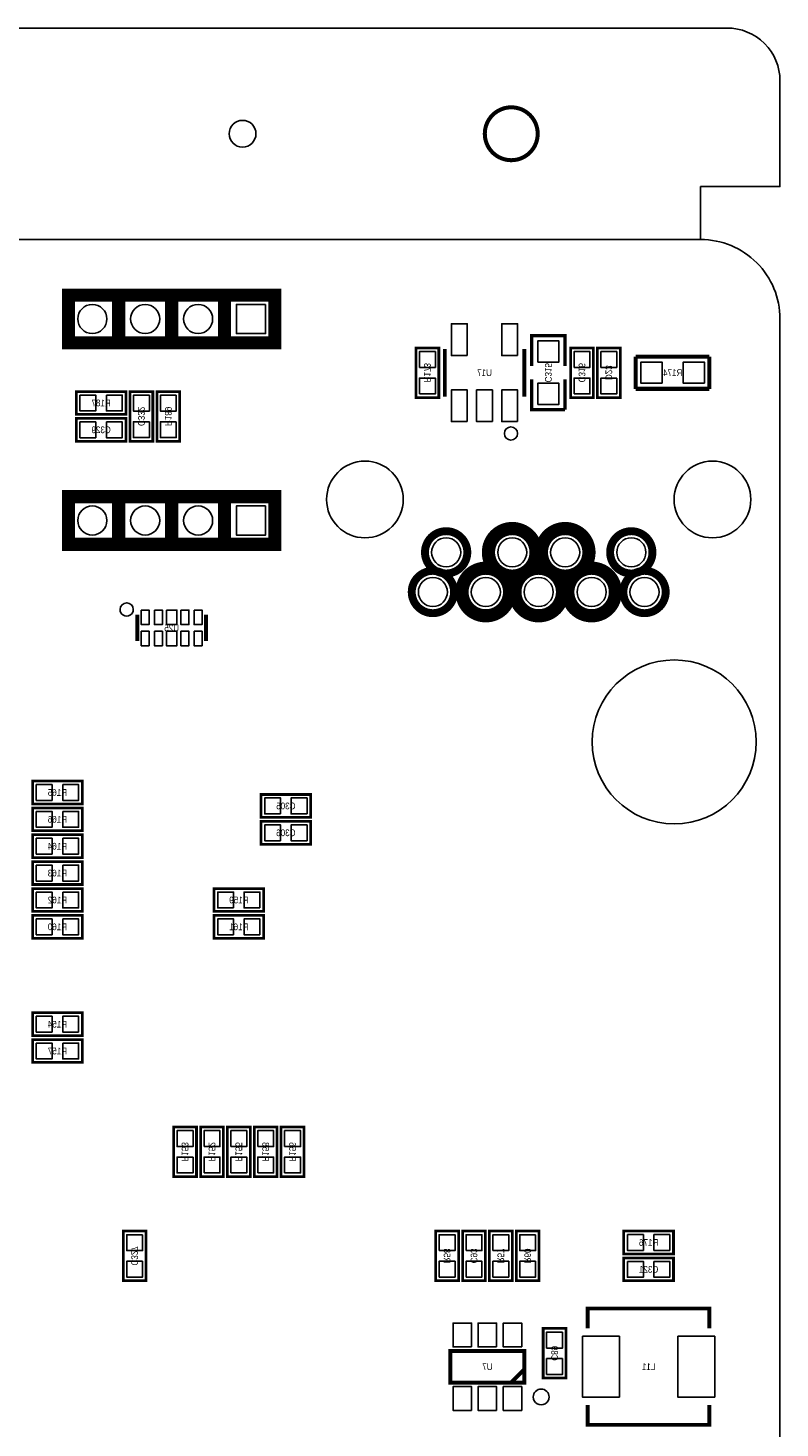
# Model space of a CAD drawing. Extents: x 0 to 150, y -8 to 98.
# Tile 13 of 13: x 122 to 150, y 45 to 98. Entities that reach past the tile are written whole.
import ezdxf
from ezdxf.enums import TextEntityAlignment as Align

# ---------------------------------------------------------------- set-up
doc = ezdxf.new("R2010")
doc.units = 0
for name, color, linetype in [('BG_OUTLINE', 92, 'CONTINUOUS'), ('PG_SILKSCREEN_BOTTOM', 150, 'CONTINUOUS'), ('PIN_BOTTOM', 253, 'CONTINUOUS'), ('RD_SILKSCREEN_BOTTOM', 80, 'CONTINUOUS')]:
    doc.layers.add(name, color=color, linetype=linetype)

msp = doc.modelspace()

# ---------------------------------------------------------------- linework, layer by layer
at = {"layer": 'BG_OUTLINE'}
for points in [[(2.999994, 89.99982), (2.999994, 91.999816), (0, 91.999816), (0, 95.999808, -0.414214), (1.999996, 97.999804), (147.999704, 97.999804, -0.414214), (149.9997, 95.999808), (149.9997, 91.999816), (146.999706, 91.999816), (146.999706, 89.99982)], [(2.999994, 0), (146.99996, 0, 0.414214), (149.999954, 2.999994), (149.999954, 86.999826, 0.414214), (146.99996, 89.99982), (74.076052, 89.99982), (74.076052, 80.9498), (60.07608, 80.9498), (60.07608, 89.99982), (2.999994, 89.99982, 0.414214), (0, 86.999826), (0, 2.999994, 0.414214), (2.999994, 0), (2.999994, -1.999996), (0, -1.999996), (0, -5.999988, 0.414214), (1.999996, -7.999984), (147.999704, -7.999984, 0.414214), (149.9997, -5.999988), (149.9997, -1.999996), (146.999706, -1.999996), (146.999706, 0)]]:
    msp.add_lwpolyline(points, format="xyb", dxfattribs=at)
at = {"layer": 'BG_OUTLINE', "const_width": 0.1524}
msp.add_lwpolyline([(140.839698, 93.999812, 1), (138.839702, 93.999812, 1), (140.839698, 93.999812)], format="xyb", dxfattribs=at)
at = {"layer": 'PG_SILKSCREEN_BOTTOM'}
for points, const_width in [([(130.599942, 87.894922), (123.100084, 87.894922), (123.100084, 86.095078), (130.899916, 86.095078), (130.899916, 87.894922), (130.599942, 87.894922)], 0.500126), ([(125.000004, 86.095078), (125.000004, 87.894922)], 0.500126), ([(127, 86.095078), (127, 87.894922)], 0.500126), ([(128.999996, 86.095078), (128.999996, 87.894922)], 0.500126), ([(141.877034, 85.217), (141.877034, 86.36), (140.607034, 86.36), (140.607034, 85.217)], 0.127), ([(137.101834, 84.0232), (137.101834, 85.9028), (136.238234, 85.9028), (136.238234, 84.0232), (137.101834, 84.0232)], 0.1016), ([(137.32891, 85.862922), (137.32891, 84.063078)], 0.150114), ([(140.329158, 84.063078), (140.329158, 85.862922)], 0.150114), ([(142.943834, 84.0232), (142.943834, 85.9028), (142.080234, 85.9028), (142.080234, 84.0232), (142.943834, 84.0232)], 0.1016), ([(143.096234, 85.9028), (143.096234, 84.0232), (143.959834, 84.0232), (143.959834, 85.9028), (143.096234, 85.9028)], 0.1016), ([(147.325334, 85.5726), (144.544034, 85.5726)], 0.1524), ([(144.544034, 85.5726), (144.544034, 84.3534)], 0.1524), ([(147.325334, 84.3534), (147.325334, 85.5726)], 0.1524), ([(140.607034, 84.709), (140.607034, 83.566), (141.877034, 83.566)], 0.127), ([(141.877034, 83.566), (141.877034, 84.709)], 0.127), ([(123.3932, 83.3882), (125.2728, 83.3882), (125.2728, 84.2518), (123.3932, 84.2518), (123.3932, 83.3882)], 0.1016), ([(125.4252, 84.2518), (125.4252, 82.3722), (126.2888, 82.3722), (126.2888, 84.2518), (125.4252, 84.2518)], 0.1016), ([(126.4412, 84.2518), (126.4412, 82.3722), (127.3048, 82.3722), (127.3048, 84.2518), (126.4412, 84.2518)], 0.1016), ([(144.544034, 84.3534), (147.325334, 84.3534)], 0.1524), ([(123.3932, 82.3722), (125.2728, 82.3722), (125.2728, 83.2358), (123.3932, 83.2358), (123.3932, 82.3722)], 0.1016), ([(130.599942, 80.274922), (123.100084, 80.274922), (123.100084, 78.475078), (130.899916, 78.475078), (130.899916, 80.274922), (130.599942, 80.274922)], 0.500126), ([(125.000004, 78.475078), (125.000004, 80.274922)], 0.500126), ([(127, 78.475078), (127, 80.274922)], 0.500126), ([(128.999996, 78.475078), (128.999996, 80.274922)], 0.500126), ([(125.700028, 74.810874), (125.700028, 75.811126)], 0.150114), ([(128.299972, 74.810874), (128.299972, 75.811126)], 0.150114), ([(121.7422, 68.6562), (123.6218, 68.6562), (123.6218, 69.5198), (121.7422, 69.5198), (121.7422, 68.6562)], 0.1016), ([(132.2578, 69.0118), (130.3782, 69.0118), (130.3782, 68.1482), (132.2578, 68.1482), (132.2578, 69.0118)], 0.1016), ([(121.7422, 67.6402), (123.6218, 67.6402), (123.6218, 68.5038), (121.7422, 68.5038), (121.7422, 67.6402)], 0.1016), ([(132.2578, 67.9958), (130.3782, 67.9958), (130.3782, 67.1322), (132.2578, 67.1322), (132.2578, 67.9958)], 0.1016), ([(121.7422, 66.6242), (123.6218, 66.6242), (123.6218, 67.4878), (121.7422, 67.4878), (121.7422, 66.6242)], 0.1016), ([(121.7422, 65.6082), (123.6218, 65.6082), (123.6218, 66.4718), (121.7422, 66.4718), (121.7422, 65.6082)], 0.1016), ([(121.7422, 64.5922), (123.6218, 64.5922), (123.6218, 65.4558), (121.7422, 65.4558), (121.7422, 64.5922)], 0.1016), ([(130.4798, 65.4558), (128.6002, 65.4558), (128.6002, 64.5922), (130.4798, 64.5922), (130.4798, 65.4558)], 0.1016), ([(121.7422, 63.5762), (123.6218, 63.5762), (123.6218, 64.4398), (121.7422, 64.4398), (121.7422, 63.5762)], 0.1016), ([(130.4798, 64.4398), (128.6002, 64.4398), (128.6002, 63.5762), (130.4798, 63.5762), (130.4798, 64.4398)], 0.1016), ([(123.6218, 60.7568), (121.7422, 60.7568), (121.7422, 59.8932), (123.6218, 59.8932), (123.6218, 60.7568)], 0.1016), ([(121.7422, 58.8772), (123.6218, 58.8772), (123.6218, 59.7408), (121.7422, 59.7408), (121.7422, 58.8772)], 0.1016), ([(127.0762, 56.4388), (127.0762, 54.5592), (127.9398, 54.5592), (127.9398, 56.4388), (127.0762, 56.4388)], 0.1016), ([(128.9558, 54.5592), (128.9558, 56.4388), (128.0922, 56.4388), (128.0922, 54.5592), (128.9558, 54.5592)], 0.1016), ([(129.9718, 54.5592), (129.9718, 56.4388), (129.1082, 56.4388), (129.1082, 54.5592), (129.9718, 54.5592)], 0.1016), ([(130.9878, 54.5592), (130.9878, 56.4388), (130.1242, 56.4388), (130.1242, 54.5592), (130.9878, 54.5592)], 0.1016), ([(132.0038, 54.5592), (132.0038, 56.4388), (131.1402, 56.4388), (131.1402, 54.5592), (132.0038, 54.5592)], 0.1016), ([(125.1712, 52.5018), (125.1712, 50.6222), (126.0348, 50.6222), (126.0348, 52.5018), (125.1712, 52.5018)], 0.1016), ([(137.8458, 50.6222), (137.8458, 52.5018), (136.9822, 52.5018), (136.9822, 50.6222), (137.8458, 50.6222)], 0.1016), ([(138.8618, 50.6222), (138.8618, 52.5018), (137.9982, 52.5018), (137.9982, 50.6222), (138.8618, 50.6222)], 0.1016), ([(139.8778, 50.6222), (139.8778, 52.5018), (139.0142, 52.5018), (139.0142, 50.6222), (139.8778, 50.6222)], 0.1016), ([(140.0302, 52.5018), (140.0302, 50.6222), (140.8938, 50.6222), (140.8938, 52.5018), (140.0302, 52.5018)], 0.1016), ([(144.0942, 51.6382), (145.9738, 51.6382), (145.9738, 52.5018), (144.0942, 52.5018), (144.0942, 51.6382)], 0.1016), ([(144.0942, 50.6222), (145.9738, 50.6222), (145.9738, 51.4858), (144.0942, 51.4858), (144.0942, 50.6222)], 0.1016), ([(142.73149, 48.823626), (142.73149, 49.573434), (147.33143, 49.573434), (147.33143, 48.823626)], 0.150114), ([(141.0462, 48.8188), (141.0462, 46.9392), (141.9098, 46.9392), (141.9098, 48.8188), (141.0462, 48.8188)], 0.1016), ([(140.338048, 47.970948), (140.338048, 46.771052), (137.537952, 46.771052), (137.537952, 47.970948), (140.338048, 47.970948)], 0.150114), ([(140.338048, 47.270924), (139.837922, 46.771052)], 0.150114), ([(147.33143, 45.923454), (147.33143, 45.173646), (142.73149, 45.173646), (142.73149, 45.923454)], 0.150114)]:
    msp.add_lwpolyline(points, dxfattribs=dict(at, const_width=const_width))
for points in [[(140.078968, 82.66303, 1), (139.5791, 82.66297, 1)], [(125.549914, 76.011024, 1), (125.050086, 76.010976, 1)], [(141.269974, 46.228254, 1), (140.66993, 46.228002, 1)]]:
    msp.add_lwpolyline(points, format="xyb", close=True, dxfattribs=at)
for points, const_width in [([(138.177778, 78.170024, 0.999995), (136.577832, 78.170024, 1.000005), (138.177778, 78.170024)], 0.299974), ([(140.777722, 78.170024, 0.999996), (138.977878, 78.170024, 1.000004), (140.777722, 78.170024)], 0.500126), ([(142.777718, 78.170024, 0.999996), (140.977874, 78.170024, 1.000004), (142.777718, 78.170024)], 0.500126), ([(145.177764, 78.170024, 0.999995), (143.577818, 78.170024, 1.000005), (145.177764, 78.170024)], 0.299974), ([(137.677906, 76.6699, 0.999991), (136.077706, 76.670154, 1.000009), (137.677906, 76.6699)], 0.299974), ([(139.777724, 76.6699, 0.999992), (137.97788, 76.670154, 1.000008), (139.777724, 76.6699)], 0.500126), ([(141.77772, 76.6699, 0.999992), (139.977876, 76.670154, 1.000008), (141.77772, 76.6699)], 0.500126), ([(143.777716, 76.6699, 0.999992), (141.977872, 76.670154, 1.000008), (143.777716, 76.6699)], 0.500126), ([(145.67789, 76.6699, 0.999991), (144.07769, 76.670154, 1.000009), (145.67789, 76.6699)], 0.299974)]:
    msp.add_lwpolyline(points, format="xyb", dxfattribs=dict(at, const_width=const_width))
at = {"layer": 'PIN_BOTTOM'}
for points in [[(130.550031, 87.545037), (130.550031, 86.444963), (129.449957, 86.444963), (129.449957, 87.545037)], [(138.178794, 85.613494), (138.178794, 86.812374), (137.579354, 86.812374), (137.579354, 85.613494)], [(140.078714, 85.613494), (140.078714, 86.812374), (139.479274, 86.812374), (139.479274, 85.613494)], [(140.841984, 85.36305), (141.642084, 85.36305), (141.642084, 86.16315), (140.841984, 86.16315)], [(136.370314, 85.163152), (136.969754, 85.163152), (136.969754, 85.762592), (136.370314, 85.762592)], [(142.212314, 85.163152), (142.811754, 85.163152), (142.811754, 85.762592), (142.212314, 85.762592)], [(143.827754, 85.762592), (143.228314, 85.762592), (143.228314, 85.163152), (143.827754, 85.163152)], [(145.540984, 84.56295), (145.540984, 85.36305), (144.740884, 85.36305), (144.740884, 84.56295)], [(147.141184, 84.56295), (147.141184, 85.36305), (146.341084, 85.36305), (146.341084, 84.56295)], [(136.370314, 84.163408), (136.969754, 84.163408), (136.969754, 84.762848), (136.370314, 84.762848)], [(142.212314, 84.163408), (142.811754, 84.163408), (142.811754, 84.762848), (142.212314, 84.762848)], [(143.827754, 84.762848), (143.228314, 84.762848), (143.228314, 84.163408), (143.827754, 84.163408)], [(138.178794, 83.113626), (138.178794, 84.312506), (137.579354, 84.312506), (137.579354, 83.113626)], [(139.128754, 83.113626), (139.128754, 84.312506), (138.529314, 84.312506), (138.529314, 83.113626)], [(140.078714, 83.113626), (140.078714, 84.312506), (139.479274, 84.312506), (139.479274, 83.113626)], [(140.841984, 83.76285), (141.642084, 83.76285), (141.642084, 84.56295), (140.841984, 84.56295)], [(123.533408, 84.11972), (123.533408, 83.52028), (124.132848, 83.52028), (124.132848, 84.11972)], [(124.533152, 84.11972), (124.533152, 83.52028), (125.132592, 83.52028), (125.132592, 84.11972)], [(126.15672, 84.111592), (125.55728, 84.111592), (125.55728, 83.512152), (126.15672, 83.512152)], [(127.17272, 84.111592), (126.57328, 84.111592), (126.57328, 83.512152), (127.17272, 83.512152)], [(123.533408, 83.10372), (123.533408, 82.50428), (124.132848, 82.50428), (124.132848, 83.10372)], [(124.533152, 83.10372), (124.533152, 82.50428), (125.132592, 82.50428), (125.132592, 83.10372)], [(126.15672, 83.111848), (125.55728, 83.111848), (125.55728, 82.512408), (126.15672, 82.512408)], [(127.17272, 83.111848), (126.57328, 83.111848), (126.57328, 82.512408), (127.17272, 82.512408)], [(130.550031, 79.925037), (130.550031, 78.824963), (129.449957, 78.824963), (129.449957, 79.925037)], [(125.850015, 75.986005), (125.850015, 75.436095), (126.149989, 75.436095), (126.149989, 75.986005)], [(126.349887, 75.986005), (126.349887, 75.436095), (126.649861, 75.436095), (126.649861, 75.986005)], [(126.799975, 75.986005), (126.799975, 75.436095), (127.200025, 75.436095), (127.200025, 75.986005)], [(127.350139, 75.986005), (127.350139, 75.436095), (127.650113, 75.436095), (127.650113, 75.986005)], [(127.850011, 75.986005), (127.850011, 75.436095), (128.149985, 75.436095), (128.149985, 75.986005)], [(125.850015, 75.185905), (125.850015, 74.635995), (126.149989, 74.635995), (126.149989, 75.185905)], [(126.349887, 75.185905), (126.349887, 74.635995), (126.649861, 74.635995), (126.649861, 75.185905)], [(126.799975, 75.185905), (126.799975, 74.635995), (127.200025, 74.635995), (127.200025, 75.185905)], [(127.350139, 75.185905), (127.350139, 74.635995), (127.650113, 74.635995), (127.650113, 75.185905)], [(127.850011, 75.185905), (127.850011, 74.635995), (128.149985, 74.635995), (128.149985, 75.185905)], [(121.882408, 69.38772), (121.882408, 68.78828), (122.481848, 68.78828), (122.481848, 69.38772)], [(122.882152, 69.38772), (122.882152, 68.78828), (123.481592, 68.78828), (123.481592, 69.38772)], [(131.117848, 68.28028), (131.117848, 68.87972), (130.518408, 68.87972), (130.518408, 68.28028)], [(132.117592, 68.28028), (132.117592, 68.87972), (131.518152, 68.87972), (131.518152, 68.28028)], [(121.882408, 68.37172), (121.882408, 67.77228), (122.481848, 67.77228), (122.481848, 68.37172)], [(122.882152, 68.37172), (122.882152, 67.77228), (123.481592, 67.77228), (123.481592, 68.37172)], [(131.117848, 67.26428), (131.117848, 67.86372), (130.518408, 67.86372), (130.518408, 67.26428)], [(132.117592, 67.26428), (132.117592, 67.86372), (131.518152, 67.86372), (131.518152, 67.26428)], [(121.882408, 67.35572), (121.882408, 66.75628), (122.481848, 66.75628), (122.481848, 67.35572)], [(122.882152, 67.35572), (122.882152, 66.75628), (123.481592, 66.75628), (123.481592, 67.35572)], [(121.882408, 66.33972), (121.882408, 65.74028), (122.481848, 65.74028), (122.481848, 66.33972)], [(122.882152, 66.33972), (122.882152, 65.74028), (123.481592, 65.74028), (123.481592, 66.33972)], [(121.882408, 65.32372), (121.882408, 64.72428), (122.481848, 64.72428), (122.481848, 65.32372)], [(122.882152, 65.32372), (122.882152, 64.72428), (123.481592, 64.72428), (123.481592, 65.32372)], [(129.339848, 64.72428), (129.339848, 65.32372), (128.740408, 65.32372), (128.740408, 64.72428)], [(130.339592, 64.72428), (130.339592, 65.32372), (129.740152, 65.32372), (129.740152, 64.72428)], [(121.882408, 64.30772), (121.882408, 63.70828), (122.481848, 63.70828), (122.481848, 64.30772)], [(122.882152, 64.30772), (122.882152, 63.70828), (123.481592, 63.70828), (123.481592, 64.30772)], [(129.339848, 63.70828), (129.339848, 64.30772), (128.740408, 64.30772), (128.740408, 63.70828)], [(130.339592, 63.70828), (130.339592, 64.30772), (129.740152, 64.30772), (129.740152, 63.70828)], [(122.481848, 60.02528), (122.481848, 60.62472), (121.882408, 60.62472), (121.882408, 60.02528)], [(123.481592, 60.02528), (123.481592, 60.62472), (122.882152, 60.62472), (122.882152, 60.02528)], [(121.882408, 59.60872), (121.882408, 59.00928), (122.481848, 59.00928), (122.481848, 59.60872)], [(122.882152, 59.60872), (122.882152, 59.00928), (123.481592, 59.00928), (123.481592, 59.60872)], [(127.80772, 56.298592), (127.20828, 56.298592), (127.20828, 55.699152), (127.80772, 55.699152)], [(128.22428, 55.699152), (128.82372, 55.699152), (128.82372, 56.298592), (128.22428, 56.298592)], [(129.24028, 55.699152), (129.83972, 55.699152), (129.83972, 56.298592), (129.24028, 56.298592)], [(130.25628, 55.699152), (130.85572, 55.699152), (130.85572, 56.298592), (130.25628, 56.298592)], [(131.27228, 55.699152), (131.87172, 55.699152), (131.87172, 56.298592), (131.27228, 56.298592)], [(127.80772, 55.298848), (127.20828, 55.298848), (127.20828, 54.699408), (127.80772, 54.699408)], [(128.22428, 54.699408), (128.82372, 54.699408), (128.82372, 55.298848), (128.22428, 55.298848)], [(129.24028, 54.699408), (129.83972, 54.699408), (129.83972, 55.298848), (129.24028, 55.298848)], [(130.25628, 54.699408), (130.85572, 54.699408), (130.85572, 55.298848), (130.25628, 55.298848)], [(131.27228, 54.699408), (131.87172, 54.699408), (131.87172, 55.298848), (131.27228, 55.298848)], [(125.90272, 52.361592), (125.30328, 52.361592), (125.30328, 51.762152), (125.90272, 51.762152)], [(137.11428, 51.762152), (137.71372, 51.762152), (137.71372, 52.361592), (137.11428, 52.361592)], [(138.13028, 51.762152), (138.72972, 51.762152), (138.72972, 52.361592), (138.13028, 52.361592)], [(139.14628, 51.762152), (139.74572, 51.762152), (139.74572, 52.361592), (139.14628, 52.361592)], [(140.76172, 52.361592), (140.16228, 52.361592), (140.16228, 51.762152), (140.76172, 51.762152)], [(144.234408, 52.36972), (144.234408, 51.77028), (144.833848, 51.77028), (144.833848, 52.36972)], [(145.234152, 52.36972), (145.234152, 51.77028), (145.833592, 51.77028), (145.833592, 52.36972)], [(125.90272, 51.361848), (125.30328, 51.361848), (125.30328, 50.762408), (125.90272, 50.762408)], [(137.11428, 50.762408), (137.71372, 50.762408), (137.71372, 51.361848), (137.11428, 51.361848)], [(138.13028, 50.762408), (138.72972, 50.762408), (138.72972, 51.361848), (138.13028, 51.361848)], [(139.14628, 50.762408), (139.74572, 50.762408), (139.74572, 51.361848), (139.14628, 51.361848)], [(140.76172, 51.361848), (140.16228, 51.361848), (140.16228, 50.762408), (140.76172, 50.762408)], [(144.234408, 51.35372), (144.234408, 50.75428), (144.833848, 50.75428), (144.833848, 51.35372)], [(145.234152, 51.35372), (145.234152, 50.75428), (145.833592, 50.75428), (145.833592, 51.35372)], [(138.338052, 48.120808), (138.338052, 49.02073), (137.638028, 49.02073), (137.638028, 48.120808)], [(139.288012, 48.120808), (139.288012, 49.02073), (138.587988, 49.02073), (138.587988, 48.120808)], [(140.237972, 48.120808), (140.237972, 49.02073), (139.537948, 49.02073), (139.537948, 48.120808)], [(141.77772, 48.678592), (141.17828, 48.678592), (141.17828, 48.079152), (141.77772, 48.079152)], [(142.531338, 48.523525), (142.531338, 46.223555), (143.931386, 46.223555), (143.931386, 48.523525)], [(146.131534, 48.523525), (146.131534, 46.223555), (147.531582, 46.223555), (147.531582, 48.523525)], [(141.77772, 47.678848), (141.17828, 47.678848), (141.17828, 47.079408), (141.77772, 47.079408)], [(138.338052, 45.721016), (138.338052, 46.620938), (137.638028, 46.620938), (137.638028, 45.721016)], [(139.288012, 45.721016), (139.288012, 46.620938), (138.587988, 46.620938), (138.587988, 45.721016)], [(140.237972, 45.721016), (140.237972, 46.620938), (139.537948, 46.620938), (139.537948, 45.721016)]]:
    msp.add_lwpolyline(points, close=True, dxfattribs=at)
for centre, radius in [((129.6797, 93.999812), 0.508), ((124.000006, 86.995), 0.550037), ((126.000002, 86.995), 0.550037), ((127.999998, 86.995), 0.550037), ((134.307834, 80.17002), 1.449959), ((147.447762, 80.17002), 1.449959), ((124.000006, 79.375), 0.550037), ((126.000002, 79.375), 0.550037), ((127.999998, 79.375), 0.550037), ((137.377678, 78.170024), 0.550037), ((139.8778, 78.170024), 0.550037), ((141.877796, 78.170024), 0.550037), ((144.377918, 78.170024), 0.550037), ((136.877806, 76.6699), 0.550037), ((138.877802, 76.6699), 0.550037), ((140.877798, 76.6699), 0.550037), ((142.877794, 76.6699), 0.550037), ((144.87779, 76.6699), 0.550037), ((146.000216, 71.000112), 3.099943)]:
    msp.add_circle(centre, radius, dxfattribs=at)

# ---------------------------------------------------------------- texts
at = {"layer": 'RD_SILKSCREEN_BOTTOM', "text_generation_flag": 2, "width": 0.9}
for s, p in [('R173', (136.543034, 84.963254)), ('C315', (141.115034, 84.963254)), ('C316', (142.385034, 84.963254)), ('D23', (143.401034, 84.963254)), ('C332', (125.73, 83.312254)), ('R189', (126.746, 83.312254)), ('R153', (127.381, 55.499254)), ('R152', (128.397, 55.499254)), ('R155', (129.413, 55.499254)), ('R158', (130.429, 55.499254)), ('R156', (131.445, 55.499254)), ('C327', (125.476, 51.562254)), ('R58', (137.287, 51.562254)), ('C93', (138.303, 51.562254)), ('R57', (139.319, 51.562254)), ('R60', (140.335, 51.562254)), ('C89', (141.351, 47.879254))]:
    msp.add_text(s, height=0.254, rotation=270, dxfattribs=at).set_placement(p, align=Align.CENTER)
for s, p in [('U17', (138.829034, 84.836)), ('R174', (145.941034, 84.836)), ('R187', (124.333, 83.693)), ('C329', (124.333, 82.677)), ('U25', (127, 75.184)), ('R165', (122.682, 68.961)), ('C305', (131.318, 68.453)), ('R166', (122.682, 67.945)), ('C306', (131.318, 67.437)), ('R164', (122.682, 66.929)), ('R163', (122.682, 65.913)), ('R162', (122.682, 64.897)), ('R159', (129.54, 64.897)), ('R160', (122.682, 63.881)), ('R161', (129.54, 63.881)), ('R154', (122.682, 60.198)), ('R157', (122.682, 59.182)), ('R176', (145.034, 51.943)), ('C321', (145.034, 50.927)), ('U7', (138.938, 47.244)), ('L11', (145.034, 47.244))]:
    msp.add_text(s, height=0.254, dxfattribs=at).set_placement(p, align=Align.CENTER)

doc.saveas('drawing.dxf')
